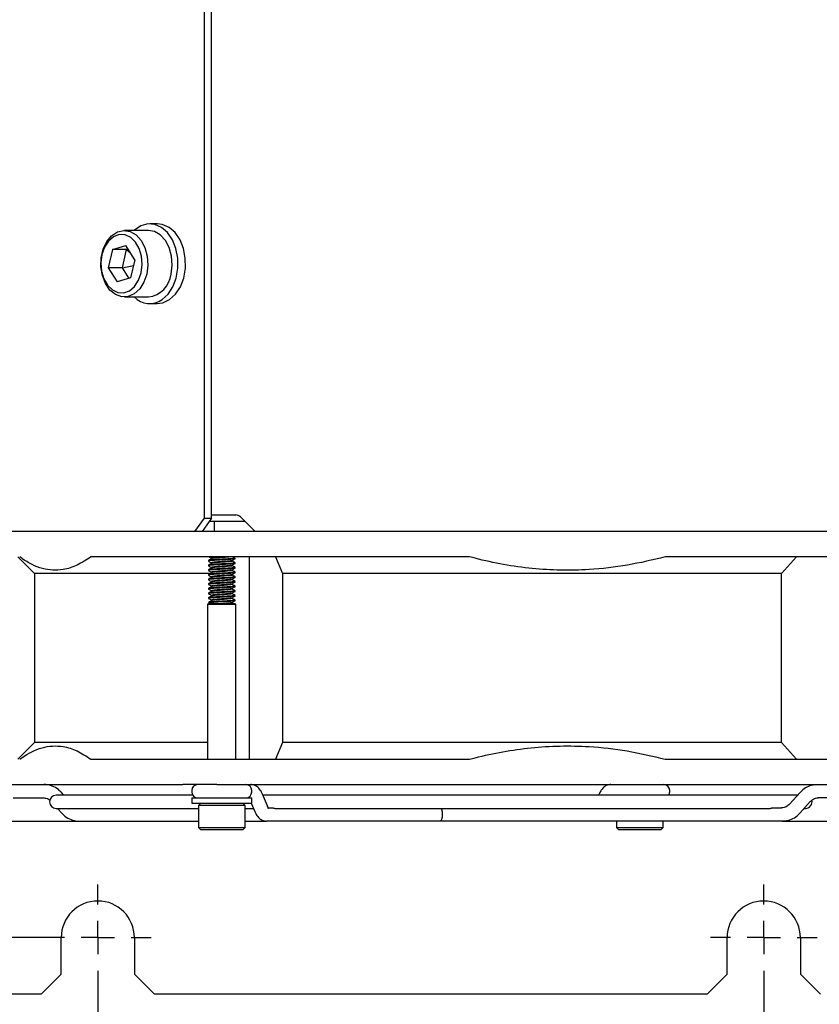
# Model space of a CAD drawing. Header units: millimetres. Extents: x 16 to 577, y 6 to 416.
# Tile 14 of 119: x 76 to 100, y 231 to 261. Entities that reach past the tile are written whole.
import ezdxf

# ---------------------------------------------------------------- set-up
doc = ezdxf.new("R2010")
doc.units = ezdxf.units.MM
doc.layers.add('SLD-0', color=7, linetype='Continuous')
doc.styles.add('SLDTEXTSTYLE0', font='TXT', dxfattribs={"width": 0.605})
doc.dimstyles.new('SLDDIMSTYLE0', dxfattribs={"dimtxt": 3.5, "dimasz": 3.5, "dimexe": 0, "dimexo": 0.0625, "dimgap": 0.875, "dimtad": 1, "dimlfac": 5, "dimrnd": 1e-09, "dimzin": 12, "dimdsep": 46, "dimtxsty": 'SLDTEXTSTYLE0', "dimsah": 1, "dimcen": 0.09, "dimadec": 0, "dimazin": 3, "dimtfac": 1, "dimtofl": 0, "dimtmove": 0, "dimatfit": 3, "dimfxl": 1, "dimfrac": 2, "dimtolj": 1, "dimtzin": 12, "dimarcsym": 0})
doc.dimstyles.new('SLDDIMSTYLE2', dxfattribs={"dimtxt": 3.5, "dimasz": 3.5, "dimexe": 0, "dimexo": 0.0625, "dimgap": 0.875, "dimtad": 1, "dimdec": 0, "dimlfac": 5, "dimrnd": 1e-09, "dimzin": 12, "dimdsep": 46, "dimtxsty": 'SLDTEXTSTYLE0', "dimsah": 1, "dimcen": 0.09, "dimadec": 0, "dimazin": 3, "dimtfac": 1, "dimtofl": 0, "dimtmove": 0, "dimatfit": 3, "dimfxl": 1, "dimfrac": 2, "dimtolj": 1, "dimtzin": 12, "dimarcsym": 0})

# ---------------------------------------------------------------- blocks, each defined once
blk = doc.blocks.new('_D_5')
at = {"layer": 'SLD-0'}
for p, q in [((98.518, 231.759), (98.518, 217.132)), ((178.518, 231.759), (178.518, 217.132)), ((178.518, 218.132), (98.518, 218.132))]:
    blk.add_line(p, q, dxfattribs=at)
for points in [[(98.518, 218.132), (102.018, 217.672), (102.018, 218.592)], [(178.518, 218.132), (175.018, 218.592), (175.018, 217.672)]]:
    blk.add_solid(points, dxfattribs=at)
at = {"layer": 'SLD-0', "insert": (134.508, 222.644), "char_height": 3.5, "attachment_point": 1, "style": 'SLDTEXTSTYLE0'}
blk.add_mtext('400', dxfattribs=at)
blk = doc.blocks.new('_D_6')
at = {"layer": 'SLD-0'}
for p, q in [((78.518, 231.759), (78.518, 210.755)), ((198.518, 231.759), (198.518, 210.755)), ((78.518, 211.755), (198.518, 211.755))]:
    blk.add_line(p, q, dxfattribs=at)
for points in [[(78.518, 211.755), (82.018, 211.295), (82.018, 212.215)], [(198.518, 211.755), (195.018, 212.215), (195.018, 211.295)]]:
    blk.add_solid(points, dxfattribs=at)
at = {"layer": 'SLD-0', "insert": (134.508, 216.267), "char_height": 3.5, "attachment_point": 1, "style": 'SLDTEXTSTYLE0'}
blk.add_mtext('600', dxfattribs=at)
blk = doc.blocks.new('_D_7')
at = {"layer": 'SLD-0'}
for p, q in [((68.518, 239.059), (68.518, 204.087)), ((208.518, 239.059), (208.518, 204.087)), ((68.518, 205.087), (208.518, 205.087))]:
    blk.add_line(p, q, dxfattribs=at)
for points in [[(68.518, 205.087), (72.018, 204.627), (72.018, 205.547)], [(208.518, 205.087), (205.018, 205.547), (205.018, 204.627)]]:
    blk.add_solid(points, dxfattribs=at)
at = {"layer": 'SLD-0', "insert": (134.508, 209.599), "char_height": 3.5, "attachment_point": 1, "style": 'SLDTEXTSTYLE0'}
blk.add_mtext('700', dxfattribs=at)
blk = doc.blocks.new('_D_9')
at = {"layer": 'SLD-0'}
for p, q in [((96.918, 337.259), (60.482, 337.259)), ((61.482, 337.259), (61.482, 233.359)), ((76.918, 233.359), (60.482, 233.359))]:
    blk.add_line(p, q, dxfattribs=at)
for points in [[(61.482, 337.259), (61.022, 333.759), (61.942, 333.759)], [(61.482, 233.359), (61.942, 236.859), (61.022, 236.859)]]:
    blk.add_solid(points, dxfattribs=at)
at = {"layer": 'SLD-0', "insert": (56.97, 281.299), "char_height": 3.5, "attachment_point": 1, "rotation": 90, "style": 'SLDTEXTSTYLE0'}
blk.add_mtext('520', dxfattribs=at)
blk = doc.blocks.new('SW_CENTERMARKSYMBOL_6')
at = {"layer": 'SLD-0', "color": 0}
for p, q in [((0, 1), (0, 1.6)), ((0, 0), (0, 0.5)), ((-1, 0), (-1.6, 0)), ((0, 0), (-0.5, 0)), ((0, 0), (0, -0.5)), ((0, 0), (0.5, 0)), ((1, 0), (1.6, 0)), ((0, -1), (0, -1.6))]:
    blk.add_line(p, q, dxfattribs=at)
blk = doc.blocks.new('SW_CENTERMARKSYMBOL_7')
at = {"layer": 'SLD-0', "color": 0}
for p, q in [((0, 1), (0, 1.6)), ((0, 0), (0, 0.5)), ((-1, 0), (-1.6, 0)), ((0, 0), (-0.5, 0)), ((0, 0), (0, -0.5)), ((0, 0), (0.5, 0)), ((1, 0), (1.6, 0)), ((0, -1), (0, -1.6))]:
    blk.add_line(p, q, dxfattribs=at)

msp = doc.modelspace()

# ---------------------------------------------------------------- linework, layer by layer
at = {"color": 7, "linetype": 'Continuous', "lineweight": 25}
for p, q in [((81.7203, 245.9594), (81.7203, 329.2594)), ((81.9324, 245.9594), (81.9324, 329.2594)), ((80.3069, 254.8094), (80.0806, 254.8094)), ((80.0453, 254.6094), (79.317, 254.6094)), ((78.9593, 254.0389), (79.3587, 254.1583)), ((79.6315, 253.7288), (79.3587, 254.1583)), ((78.9593, 254.0389), (78.8327, 253.49)), ((79.3836, 254.0389), (78.9593, 254.0389)), ((79.257, 253.49), (79.3836, 254.0389)), ((79.3836, 254.0389), (79.4264, 254.0517)), ((79.3836, 254.0389), (79.5027, 253.9316)), ((79.257, 253.49), (79.5917, 253.5562)), ((79.6315, 253.7288), (79.5049, 253.1799)), ((78.8327, 253.49), (79.1055, 253.0605)), ((79.257, 253.49), (78.8327, 253.49)), ((79.4621, 253.1671), (79.257, 253.49)), ((79.5049, 253.1799), (79.1055, 253.0605)), ((79.317, 252.6094), (80.0453, 252.6094)), ((80.0806, 252.4094), (80.3069, 252.4094)), ((81.4374, 245.5594), (81.7203, 245.9594)), ((81.9324, 245.9594), (81.6496, 245.5594)), ((81.7203, 245.9594), (81.9324, 245.9594)), ((82.0152, 245.8594), (81.8617, 245.8594)), ((81.9324, 246.0594), (82.073, 246.0594)), ((82.0152, 245.8594), (82.0152, 245.5594)), ((82.9448, 245.8594), (82.0152, 245.8594)), ((82.073, 246.0594), (82.4619, 246.0594)), ((82.4619, 246.0594), (82.6619, 246.0594)), ((82.8034, 246.0008), (83.2448, 245.5594)), ((81.4374, 245.5594), (73.0305, 245.5594)), ((81.6496, 245.5594), (81.4374, 245.5594)), ((82.0152, 245.5594), (81.6496, 245.5594)), ((83.2448, 245.5594), (82.0152, 245.5594)), ((95.0008, 245.5594), (83.2448, 245.5594)), ((95.3897, 245.5594), (95.0008, 245.5594)), ((103.8502, 245.5594), (95.3897, 245.5594)), ((76.1184, 244.7994), (76.6184, 244.2994)), ((81.0727, 244.7994), (78.3106, 244.7994)), ((82.0981, 244.7994), (81.0727, 244.7994)), ((81.8428, 244.6909), (81.8428, 244.6734)), ((81.9338, 244.7609), (81.9338, 244.7447)), ((89.6869, 244.7994), (82.0981, 244.7994)), ((82.5519, 244.6734), (82.5519, 244.6897)), ((82.6428, 244.7434), (82.6428, 244.7609)), ((83.0674, 244.7994), (83.0674, 238.7194)), ((83.8581, 244.7994), (84.0697, 244.2994)), ((103.1472, 244.7994), (95.5583, 244.7994)), ((99.0514, 244.2994), (99.5051, 244.7994)), ((81.8428, 244.5509), (81.8428, 244.5334)), ((81.8428, 244.4109), (81.8428, 244.3934)), ((81.9338, 244.6209), (81.9338, 244.6047)), ((81.9338, 244.4809), (81.9338, 244.4647)), ((82.5519, 244.5334), (82.5519, 244.5497)), ((82.5519, 244.3934), (82.5519, 244.4097)), ((82.6428, 244.6034), (82.6428, 244.6209)), ((82.6428, 244.4634), (82.6428, 244.4809)), ((76.6184, 244.2994), (76.6184, 239.2194)), ((81.8744, 244.2994), (76.6184, 244.2994)), ((81.8428, 244.2709), (81.8428, 244.2534)), ((81.8428, 244.1309), (81.8428, 244.1134)), ((81.9338, 244.3409), (81.9338, 244.3247)), ((81.9338, 244.2009), (81.9338, 244.1847)), ((82.5519, 244.2534), (82.5519, 244.2697)), ((82.5519, 244.1134), (82.5519, 244.1297)), ((82.6428, 244.3234), (82.6428, 244.3409)), ((82.6428, 244.1834), (82.6428, 244.2009)), ((99.0514, 244.2994), (84.0697, 244.2994)), ((84.0697, 244.2994), (84.0697, 239.2194)), ((99.0514, 239.2194), (99.0514, 244.2994)), ((81.8428, 243.9909), (81.8428, 243.9734)), ((81.8428, 243.8509), (81.8428, 243.8334)), ((81.9338, 244.0609), (81.9338, 244.0447)), ((81.9338, 243.9209), (81.9338, 243.9047)), ((82.5519, 243.9734), (82.5519, 243.9897)), ((82.5519, 243.8334), (82.5519, 243.8497)), ((82.6428, 244.0434), (82.6428, 244.0609)), ((82.6428, 243.9034), (82.6428, 243.9209)), ((81.8428, 243.7109), (81.8428, 243.6934)), ((81.8428, 243.5709), (81.8428, 243.5534)), ((81.9338, 243.7809), (81.9338, 243.7647)), ((81.9338, 243.6409), (81.9338, 243.6247)), ((81.9338, 243.5009), (81.9338, 243.4847)), ((82.5519, 243.6934), (82.5519, 243.7097)), ((82.5519, 243.5534), (82.5519, 243.5697)), ((82.6428, 243.7634), (82.6428, 243.7809)), ((82.6428, 243.6234), (82.6428, 243.6409)), ((82.6428, 243.4834), (82.6428, 243.5009)), ((81.8772, 243.3971), (81.8174, 243.3754)), ((81.8174, 243.3754), (81.8174, 238.7194)), ((81.8174, 243.3754), (81.8929, 243.3754)), ((81.8447, 243.4115), (81.8724, 243.3954)), ((81.8929, 243.3754), (82.6682, 243.3754)), ((81.9163, 243.3994), (82.6022, 243.3994)), ((82.5759, 243.4008), (82.5499, 243.4159)), ((82.6682, 243.3754), (82.6022, 243.3994)), ((82.6682, 238.7194), (82.6682, 243.3754)), ((76.6184, 239.2194), (76.1184, 238.7194)), ((81.8174, 239.2194), (76.6184, 239.2194)), ((84.0697, 239.2194), (83.8581, 238.7194)), ((99.0514, 239.2194), (84.0697, 239.2194)), ((99.5051, 238.7194), (99.0514, 239.2194)), ((78.3106, 238.7194), (81.0727, 238.7194)), ((81.0727, 238.7194), (82.0981, 238.7194)), ((82.0981, 238.7194), (89.6869, 238.7194)), ((95.5583, 238.7194), (103.1472, 238.7194)), ((73.4115, 237.9594), (81.0727, 237.9594)), ((82.0981, 237.9594), (81.0727, 237.9594)), ((82.0981, 237.9594), (103.1472, 237.9594)), ((81.3732, 237.6394), (77.2684, 237.6394)), ((77.5002, 237.6394), (77.4284, 237.7187)), ((81.3428, 237.7794), (81.3428, 237.7394)), ((83.1428, 237.7394), (83.1428, 237.7794)), ((83.6121, 237.3193), (83.4648, 237.6679)), ((99.5366, 237.6394), (83.4769, 237.6394)), ((93.572, 237.6679), (93.5599, 237.6394)), ((95.694, 237.7394), (95.694, 237.7794)), ((99.6084, 237.7187), (99.2925, 237.3701)), ((75.9806, 237.5594), (76.8808, 237.5594)), ((81.3428, 237.5594), (81.3428, 237.3994)), ((81.3428, 237.5594), (83.1428, 237.5594)), ((81.3428, 237.3994), (83.1428, 237.3994)), ((81.6128, 237.3994), (81.5428, 237.3294)), ((81.5428, 237.3294), (81.5428, 236.6694)), ((82.9428, 237.3294), (81.5428, 237.3294)), ((82.9428, 237.3294), (82.8728, 237.3994)), ((82.9428, 236.6694), (82.9428, 237.3294)), ((83.1273, 237.3994), (83.2323, 237.1509)), ((83.1428, 237.3994), (83.1428, 237.5594)), ((99.6018, 237.1001), (99.9177, 237.4486)), ((101.0392, 237.5594), (100.1391, 237.5594)), ((77.2684, 237.2394), (81.5428, 237.2394)), ((77.3087, 237.2394), (77.435, 237.1001)), ((82.9428, 237.2394), (83.1949, 237.2394)), ((83.6196, 237.2594), (83.7452, 237.2594)), ((83.8542, 237.2394), (98.6715, 237.2394)), ((88.8615, 237.0794), (88.8615, 237.0394)), ((98.7849, 237.2594), (99.0542, 237.2594)), ((99.7281, 237.2394), (99.7684, 237.2394)), ((75.7604, 236.8594), (77.9657, 236.8594)), ((77.9657, 236.8594), (81.5428, 236.8594)), ((82.9428, 236.8594), (83.5834, 236.8594)), ((83.6196, 236.8594), (83.5834, 236.8594)), ((87.6733, 236.8594), (83.6196, 236.8594)), ((88.7998, 236.8594), (87.6733, 236.8594)), ((90.3612, 236.8594), (88.7998, 236.8594)), ((99.0542, 236.8594), (90.3612, 236.8594)), ((94.094, 236.8594), (94.094, 236.6694)), ((95.494, 236.6694), (95.494, 236.8594)), ((99.0711, 236.8594), (99.0542, 236.8594)), ((99.0711, 236.8594), (101.2764, 236.8594)), ((81.5428, 236.6694), (81.6128, 236.5994)), ((81.5428, 236.6694), (82.9428, 236.6694)), ((82.8728, 236.5994), (81.6128, 236.5994)), ((82.8728, 236.5994), (82.9428, 236.6694)), ((94.094, 236.6694), (94.164, 236.5994)), ((94.094, 236.6694), (95.494, 236.6694)), ((95.424, 236.5994), (94.164, 236.5994)), ((95.424, 236.5994), (95.494, 236.6694)), ((77.4184, 232.2594), (77.4184, 233.3594)), ((79.6184, 233.3594), (79.6184, 232.2594)), ((97.4184, 232.2594), (97.4184, 233.3594)), ((99.6184, 233.3594), (99.6184, 232.2594)), ((77.4184, 232.2594), (76.8184, 231.6594)), ((80.2184, 231.6594), (79.6184, 232.2594)), ((97.4184, 232.2594), (96.8184, 231.6594)), ((100.2184, 231.6594), (99.6184, 232.2594)), ((76.8184, 231.6594), (72.3184, 231.6594)), ((96.8184, 231.6594), (80.2184, 231.6594))]:
    msp.add_line(p, q, dxfattribs=at)
at = {"color": 7, "linetype": 'Continuous', "lineweight": 25, "flags": 128}
for points in [[(80.45, 252.529), (80.6284, 252.6929), (80.7723, 252.9143), (80.8728, 253.1794), (80.9236, 253.4715), (80.9213, 253.7723), (80.8663, 254.0629), (80.7618, 254.3249), (80.6146, 254.542), (80.4338, 254.7005), (80.2309, 254.7904), (80.0184, 254.8062), (79.8099, 254.7467), (79.6185, 254.6158), (79.6116, 254.6094)], [(80.6763, 252.529), (80.8546, 252.6929), (80.9986, 252.9143), (81.0991, 253.1794), (81.1498, 253.4715), (81.1476, 253.7723), (81.0925, 254.0629), (80.9881, 254.3249), (80.8409, 254.542), (80.6601, 254.7005), (80.4571, 254.7904), (80.3069, 254.8094)], [(79.8237, 253.3365), (79.8541, 253.5833), (79.8341, 253.8321), (79.7653, 254.063), (79.6534, 254.257), (79.5073, 254.3987), (79.3389, 254.4763), (79.1619, 254.4838), (78.9905, 254.4204), (78.8388, 254.2913), (78.7189, 254.1069), (78.6405, 253.8823), (78.6101, 253.6355), (78.6301, 253.3866), (78.6989, 253.1558), (78.8108, 252.9617), (78.9569, 252.8201), (79.1253, 252.7424), (79.3023, 252.735), (79.4737, 252.7984), (79.6255, 252.9275), (79.7454, 253.1119), (79.8237, 253.3365)], [(79.9892, 253.2993), (79.9051, 253.0543), (79.7774, 252.8505), (79.6156, 252.7029), (79.4316, 252.6226), (79.2391, 252.6155), (79.0523, 252.6821), (78.8852, 252.8174), (78.7502, 253.0115), (78.6571, 253.25), (78.613, 253.515), (78.6211, 253.7871), (78.6808, 254.0461), (78.7877, 254.2726), (78.9339, 254.4499), (79.1084, 254.5649), (79.2985, 254.609), (79.4899, 254.579), (79.6684, 254.4771), (79.8209, 254.3108), (79.9361, 254.0925), (80.0053, 253.8384), (80.0234, 253.5673), (79.9892, 253.2993)], [(80.7175, 253.2993), (80.7518, 253.5673), (80.7336, 253.8384), (80.6644, 254.0925), (80.5493, 254.3108), (80.3967, 254.4771), (80.2182, 254.579), (80.0453, 254.6094)], [(80.3069, 252.4094), (80.4747, 252.4331), (80.6763, 252.529)], [(100.006, 237.9458), (100.068, 237.9555), (100.1391, 237.9594)], [(99.1873, 236.873), (99.1253, 236.8632), (99.0542, 236.8594)], [(99.0711, 236.8594), (99.1422, 236.8632), (99.2057, 236.8733)]]:
    msp.add_lwpolyline(points, dxfattribs=at)
at = {"color": 7, "linetype": 'Continuous', "lineweight": 25}
for centre, radius, start, end in [((79.9392, 253.3852), 0.783, 277.78351, 353.70154), ((80.0788, 253.0703), 0.6563, 224.61219, 304.43908), ((82.6619, 245.8594), 0.2, 45, 90), ((81.5228, 237.7794), 0.18, 90, 180), ((82.9628, 237.7794), 0.18, 0, 90), ((95.514, 237.7794), 0.18, 0, 90), ((77.2684, 237.4394), 0.2, 90, 270), ((81.5228, 237.7394), 0.18, 180, 270), ((82.9628, 237.7394), 0.18, 270, 0), ((95.514, 237.7394), 0.18, 326.25101, 0), ((99.7684, 237.4394), 0.2, 270, 13.95281), ((78.5184, 233.3594), 1.1, 0, 180), ((98.5184, 233.3594), 1.1, 0, 180)]:
    msp.add_arc(centre, radius, start, end, dxfattribs=at)
for points, knots in [([(78.3106, 244.7994), (78.174, 244.7091), (77.8996, 244.5278), (77.4135, 244.379), (76.9582, 244.401), (76.5434, 244.5614), (76.3159, 244.6963), (76.1934, 244.785), (76.1736, 244.7994)], [0, 0, 0, 0, 0.1944483, 0.3906032, 0.6777717, 0.8246565, 0.9715591, 1, 1, 1, 1]), ([(81.9355, 244.7457), (81.9203, 244.7369), (81.89, 244.7193), (81.8596, 244.7017), (81.8444, 244.6929)], [0, 0, 0, 0, 0.4998851, 1, 1, 1, 1]), ([(82.6355, 244.7609), (82.6371, 244.7597), (82.6423, 244.7557), (82.5857, 244.7478), (82.4766, 244.7394), (82.3288, 244.7309), (82.1694, 244.7214), (82.0197, 244.7135), (81.9069, 244.7044), (81.8456, 244.6966), (81.849, 244.6924), (81.8501, 244.6909)], [0, 0, 0, 0, 0.05606559, 0.18341797, 0.30750899, 0.43160001, 0.55895238, 0.68126236, 0.80750899, 0.93375561, 1, 1, 1, 1]), ([(82.6355, 244.7434), (82.6371, 244.7422), (82.6423, 244.7382), (82.5857, 244.7303), (82.4766, 244.7219), (82.3288, 244.7134), (82.1694, 244.7039), (82.0197, 244.696), (81.9069, 244.6869), (81.8456, 244.6791), (81.849, 244.6749), (81.8501, 244.6734)], [0, 0, 0, 0, 0.0560656, 0.183418, 0.307509, 0.4316, 0.5589524, 0.6812624, 0.807509, 0.9337556, 1, 1, 1, 1]), ([(81.8655, 244.7994), (81.8738, 244.7946), (81.8966, 244.7814), (81.9193, 244.7681), (81.9338, 244.7597)], [0, 0, 0, 0, 0.3643221, 1, 1, 1, 1]), ([(82.2895, 244.7994), (82.2547, 244.7967), (82.1803, 244.791), (82.0703, 244.7835), (81.9833, 244.7744), (81.9359, 244.7666), (81.9385, 244.7624), (81.9394, 244.7609)], [0, 0, 0, 0, 0.1959293, 0.4188945, 0.6490671, 0.8792397, 1, 1, 1, 1]), ([(82.5469, 244.6884), (82.5471, 244.688), (82.5485, 244.6848), (82.5067, 244.6778), (82.4237, 244.6694), (82.3092, 244.6609), (82.1862, 244.6514), (82.0704, 244.6435), (81.9832, 244.6344), (81.9359, 244.6266), (81.9385, 244.6224), (81.9394, 244.6209)], [0, 0, 0, 0, 0.0180667, 0.1505557, 0.2796371, 0.4087186, 0.5412076, 0.6684287, 0.7997622, 0.9310957, 1, 1, 1, 1]), ([(82.4917, 244.7994), (82.469, 244.7969), (82.4205, 244.7915), (82.3088, 244.7835), (82.1863, 244.7739), (82.0702, 244.766), (81.9841, 244.7569), (81.9388, 244.7499), (81.9397, 244.7464), (81.9399, 244.7457)], [0, 0, 0, 0, 0.14174254, 0.30341517, 0.46935573, 0.62869823, 0.79319155, 0.95768486, 1, 1, 1, 1]), ([(82.5457, 244.6758), (82.5482, 244.6738), (82.5543, 244.6691), (82.5084, 244.6603), (82.4233, 244.6519), (82.3093, 244.6434), (82.1862, 244.6339), (82.0702, 244.626), (81.9841, 244.6169), (81.9388, 244.6099), (81.9397, 244.6064), (81.9399, 244.6057)], [0, 0, 0, 0, 0.0917713, 0.2188611, 0.3426821, 0.4665031, 0.5935928, 0.7156293, 0.8416106, 0.9675919, 1, 1, 1, 1]), ([(82.5496, 244.6884), (82.5648, 244.6973), (82.5953, 244.715), (82.6258, 244.7327), (82.641, 244.7415)], [0, 0, 0, 0, 0.4997561, 1, 1, 1, 1]), ([(82.6413, 244.6229), (82.6261, 244.6317), (82.5956, 244.6494), (82.5651, 244.6671), (82.5499, 244.6759)], [0, 0, 0, 0, 0.5002423, 1, 1, 1, 1]), ([(82.6413, 244.7629), (82.6261, 244.7717), (82.6051, 244.7839), (82.5841, 244.7961), (82.5783, 244.7994)], [0, 0, 0, 0, 0.7261558, 1, 1, 1, 1]), ([(95.5583, 244.7994), (95.183, 244.7091), (94.4292, 244.5278), (93.0935, 244.379), (91.8426, 244.401), (90.703, 244.5614), (90.078, 244.6963), (89.7415, 244.785), (89.6869, 244.7994)], [0, 0, 0, 0, 0.1944483, 0.3906032, 0.6777717, 0.8246565, 0.9715591, 1, 1, 1, 1]), ([(81.9355, 244.6057), (81.9203, 244.5969), (81.89, 244.5793), (81.8596, 244.5617), (81.8444, 244.5529)], [0, 0, 0, 0, 0.4998851, 1, 1, 1, 1]), ([(81.9355, 244.4657), (81.9203, 244.4569), (81.89, 244.4393), (81.8596, 244.4217), (81.8444, 244.4129)], [0, 0, 0, 0, 0.4998851, 1, 1, 1, 1]), ([(81.8447, 244.6715), (81.8599, 244.6627), (81.8896, 244.6454), (81.9193, 244.6281), (81.9338, 244.6197)], [0, 0, 0, 0, 0.5131069, 1, 1, 1, 1]), ([(81.8447, 244.5315), (81.8599, 244.5227), (81.8896, 244.5054), (81.9193, 244.4881), (81.9338, 244.4797)], [0, 0, 0, 0, 0.5131069, 1, 1, 1, 1]), ([(81.8447, 244.3915), (81.8599, 244.3827), (81.8896, 244.3654), (81.9193, 244.3481), (81.9338, 244.3397)], [0, 0, 0, 0, 0.5131069, 1, 1, 1, 1]), ([(82.6355, 244.6209), (82.6371, 244.6197), (82.6423, 244.6157), (82.5857, 244.6078), (82.4766, 244.5994), (82.3288, 244.5909), (82.1694, 244.5814), (82.0197, 244.5735), (81.9069, 244.5644), (81.8456, 244.5566), (81.849, 244.5524), (81.8501, 244.5509)], [0, 0, 0, 0, 0.0560656, 0.183418, 0.307509, 0.4316, 0.5589524, 0.6812624, 0.807509, 0.9337556, 1, 1, 1, 1]), ([(82.6355, 244.6034), (82.6371, 244.6022), (82.6423, 244.5982), (82.5857, 244.5903), (82.4766, 244.5819), (82.3288, 244.5734), (82.1694, 244.5639), (82.0197, 244.556), (81.9069, 244.5469), (81.8456, 244.5391), (81.849, 244.5349), (81.8501, 244.5334)], [0, 0, 0, 0, 0.0560656, 0.183418, 0.307509, 0.4316, 0.5589524, 0.6812624, 0.807509, 0.9337556, 1, 1, 1, 1]), ([(82.6355, 244.4809), (82.6371, 244.4797), (82.6423, 244.4757), (82.5857, 244.4678), (82.4766, 244.4594), (82.3288, 244.4509), (82.1694, 244.4414), (82.0197, 244.4335), (81.9069, 244.4244), (81.8456, 244.4166), (81.849, 244.4124), (81.8501, 244.4109)], [0, 0, 0, 0, 0.05606559, 0.18341797, 0.30750899, 0.43160001, 0.55895238, 0.68126236, 0.80750899, 0.93375561, 1, 1, 1, 1]), ([(82.6355, 244.4634), (82.6371, 244.4622), (82.6423, 244.4582), (82.5857, 244.4503), (82.4766, 244.4419), (82.3288, 244.4334), (82.1694, 244.4239), (82.0197, 244.416), (81.9069, 244.4069), (81.8456, 244.3991), (81.849, 244.3949), (81.8501, 244.3934)], [0, 0, 0, 0, 0.0560656, 0.183418, 0.307509, 0.4316, 0.5589524, 0.6812624, 0.807509, 0.9337556, 1, 1, 1, 1]), ([(82.5469, 244.5484), (82.5471, 244.548), (82.5485, 244.5448), (82.5067, 244.5378), (82.4237, 244.5294), (82.3092, 244.5209), (82.1862, 244.5114), (82.0704, 244.5035), (81.9832, 244.4944), (81.9359, 244.4866), (81.9385, 244.4824), (81.9394, 244.4809)], [0, 0, 0, 0, 0.0180667, 0.1505557, 0.2796371, 0.4087186, 0.5412076, 0.6684287, 0.7997622, 0.9310957, 1, 1, 1, 1]), ([(82.5469, 244.4084), (82.5471, 244.408), (82.5485, 244.4048), (82.5067, 244.3978), (82.4237, 244.3894), (82.3092, 244.3809), (82.1862, 244.3714), (82.0704, 244.3635), (81.9832, 244.3544), (81.9359, 244.3466), (81.9385, 244.3424), (81.9394, 244.3409)], [0, 0, 0, 0, 0.0180667, 0.1505557, 0.2796371, 0.4087186, 0.5412076, 0.6684287, 0.7997622, 0.9310957, 1, 1, 1, 1]), ([(82.5457, 244.5358), (82.5482, 244.5338), (82.5543, 244.5291), (82.5084, 244.5203), (82.4233, 244.5119), (82.3093, 244.5034), (82.1862, 244.4939), (82.0702, 244.486), (81.9841, 244.4769), (81.9388, 244.4699), (81.9397, 244.4664), (81.9399, 244.4657)], [0, 0, 0, 0, 0.0917713, 0.2188611, 0.3426821, 0.4665031, 0.5935928, 0.7156293, 0.8416106, 0.9675919, 1, 1, 1, 1]), ([(82.5457, 244.3958), (82.5482, 244.3938), (82.5543, 244.3891), (82.5084, 244.3803), (82.4233, 244.3719), (82.3093, 244.3634), (82.1862, 244.3539), (82.0702, 244.346), (81.9841, 244.3369), (81.9388, 244.3299), (81.9397, 244.3264), (81.9399, 244.3257)], [0, 0, 0, 0, 0.0917713, 0.2188611, 0.3426821, 0.4665031, 0.5935928, 0.7156293, 0.8416106, 0.9675919, 1, 1, 1, 1]), ([(82.5496, 244.5484), (82.5648, 244.5573), (82.5953, 244.575), (82.6258, 244.5927), (82.641, 244.6015)], [0, 0, 0, 0, 0.4997561, 1, 1, 1, 1]), ([(82.5496, 244.4084), (82.5648, 244.4173), (82.5953, 244.435), (82.6258, 244.4527), (82.641, 244.4615)], [0, 0, 0, 0, 0.4997561, 1, 1, 1, 1]), ([(82.6413, 244.4829), (82.6261, 244.4917), (82.5956, 244.5094), (82.5651, 244.5271), (82.5499, 244.5359)], [0, 0, 0, 0, 0.5002423, 1, 1, 1, 1]), ([(82.6413, 244.3429), (82.6261, 244.3517), (82.5956, 244.3694), (82.5651, 244.3871), (82.5499, 244.3959)], [0, 0, 0, 0, 0.5002423, 1, 1, 1, 1]), ([(81.9355, 244.3257), (81.9203, 244.3169), (81.89, 244.2993), (81.8596, 244.2817), (81.8444, 244.2729)], [0, 0, 0, 0, 0.4998851, 1, 1, 1, 1]), ([(81.9355, 244.1857), (81.9203, 244.1769), (81.89, 244.1593), (81.8596, 244.1417), (81.8444, 244.1329)], [0, 0, 0, 0, 0.4998851, 1, 1, 1, 1]), ([(81.8447, 244.2515), (81.8599, 244.2427), (81.8896, 244.2254), (81.9193, 244.2081), (81.9338, 244.1997)], [0, 0, 0, 0, 0.5131069, 1, 1, 1, 1]), ([(81.8447, 244.1115), (81.8599, 244.1027), (81.8896, 244.0854), (81.9193, 244.0681), (81.9338, 244.0597)], [0, 0, 0, 0, 0.5131069, 1, 1, 1, 1]), ([(82.6355, 244.3409), (82.6371, 244.3397), (82.6423, 244.3357), (82.5857, 244.3278), (82.4766, 244.3194), (82.3288, 244.3109), (82.1694, 244.3014), (82.0197, 244.2935), (81.9069, 244.2844), (81.8456, 244.2766), (81.849, 244.2724), (81.8501, 244.2709)], [0, 0, 0, 0, 0.0560656, 0.183418, 0.307509, 0.4316, 0.5589524, 0.6812624, 0.807509, 0.9337556, 1, 1, 1, 1]), ([(82.6355, 244.3234), (82.6371, 244.3222), (82.6423, 244.3182), (82.5857, 244.3103), (82.4766, 244.3019), (82.3288, 244.2934), (82.1694, 244.2839), (82.0197, 244.276), (81.9069, 244.2669), (81.8456, 244.2591), (81.849, 244.2549), (81.8501, 244.2534)], [0, 0, 0, 0, 0.0560656, 0.183418, 0.307509, 0.4316, 0.5589524, 0.6812624, 0.807509, 0.9337556, 1, 1, 1, 1]), ([(82.635, 244.2028), (82.6379, 244.201), (82.6452, 244.1964), (82.5864, 244.1878), (82.4764, 244.1794), (82.3289, 244.1709), (82.1694, 244.1614), (82.0197, 244.1535), (81.9069, 244.1444), (81.8456, 244.1366), (81.849, 244.1324), (81.8501, 244.1309)], [0, 0, 0, 0, 0.0820331, 0.205882, 0.3265593, 0.4472366, 0.5710856, 0.6900308, 0.8128044, 0.935578, 1, 1, 1, 1]), ([(82.6355, 244.1834), (82.6371, 244.1822), (82.6423, 244.1782), (82.5857, 244.1703), (82.4766, 244.1619), (82.3288, 244.1534), (82.1694, 244.1439), (82.0197, 244.136), (81.9069, 244.1269), (81.8456, 244.1191), (81.849, 244.1149), (81.8501, 244.1134)], [0, 0, 0, 0, 0.05606559, 0.18341797, 0.30750899, 0.43160001, 0.55895238, 0.68126236, 0.80750899, 0.93375561, 1, 1, 1, 1]), ([(82.5469, 244.2684), (82.5471, 244.268), (82.5485, 244.2648), (82.5067, 244.2578), (82.4237, 244.2494), (82.3092, 244.2409), (82.1862, 244.2314), (82.0704, 244.2235), (81.9832, 244.2144), (81.9359, 244.2066), (81.9385, 244.2024), (81.9394, 244.2009)], [0, 0, 0, 0, 0.0180667, 0.1505557, 0.2796371, 0.4087186, 0.5412076, 0.6684287, 0.7997622, 0.9310957, 1, 1, 1, 1]), ([(82.5469, 244.1284), (82.5471, 244.128), (82.5485, 244.1248), (82.5067, 244.1178), (82.4237, 244.1094), (82.3092, 244.1009), (82.1862, 244.0914), (82.0704, 244.0835), (81.9832, 244.0744), (81.9359, 244.0666), (81.9385, 244.0624), (81.9394, 244.0609)], [0, 0, 0, 0, 0.0180667, 0.1505557, 0.2796371, 0.4087186, 0.5412076, 0.6684287, 0.7997622, 0.9310957, 1, 1, 1, 1]), ([(82.5457, 244.2558), (82.5482, 244.2538), (82.5543, 244.2491), (82.5084, 244.2403), (82.4233, 244.2319), (82.3093, 244.2234), (82.1862, 244.2139), (82.0702, 244.206), (81.9841, 244.1969), (81.9388, 244.1899), (81.9397, 244.1864), (81.9399, 244.1857)], [0, 0, 0, 0, 0.0917713, 0.2188611, 0.3426821, 0.4665031, 0.5935928, 0.7156293, 0.8416106, 0.9675919, 1, 1, 1, 1]), ([(82.5457, 244.1158), (82.5482, 244.1138), (82.5543, 244.1091), (82.5084, 244.1003), (82.4233, 244.0919), (82.3093, 244.0834), (82.1862, 244.0739), (82.0702, 244.066), (81.9841, 244.0569), (81.9388, 244.0499), (81.9397, 244.0464), (81.9399, 244.0457)], [0, 0, 0, 0, 0.0917713, 0.2188611, 0.3426821, 0.4665031, 0.5935928, 0.7156293, 0.8416106, 0.9675919, 1, 1, 1, 1]), ([(82.5496, 244.2684), (82.5648, 244.2773), (82.5953, 244.295), (82.6258, 244.3127), (82.641, 244.3215)], [0, 0, 0, 0, 0.49975612, 1, 1, 1, 1]), ([(82.5496, 244.1284), (82.5648, 244.1373), (82.5953, 244.155), (82.6258, 244.1727), (82.641, 244.1815)], [0, 0, 0, 0, 0.4997561, 1, 1, 1, 1]), ([(82.6413, 244.2029), (82.6261, 244.2117), (82.5956, 244.2294), (82.5651, 244.2471), (82.5499, 244.2559)], [0, 0, 0, 0, 0.5002423, 1, 1, 1, 1]), ([(82.6413, 244.0629), (82.6261, 244.0717), (82.5956, 244.0894), (82.5651, 244.1071), (82.5499, 244.1159)], [0, 0, 0, 0, 0.5002423, 1, 1, 1, 1]), ([(81.9355, 244.0457), (81.9203, 244.0369), (81.89, 244.0193), (81.8596, 244.0017), (81.8444, 243.9929)], [0, 0, 0, 0, 0.4998851, 1, 1, 1, 1]), ([(81.9355, 243.9057), (81.9203, 243.8969), (81.89, 243.8793), (81.8596, 243.8617), (81.8444, 243.8529)], [0, 0, 0, 0, 0.4998851, 1, 1, 1, 1]), ([(81.8447, 243.9715), (81.8599, 243.9627), (81.8896, 243.9454), (81.9193, 243.9281), (81.9338, 243.9197)], [0, 0, 0, 0, 0.51310694, 1, 1, 1, 1]), ([(81.8447, 243.8315), (81.8599, 243.8227), (81.8896, 243.8054), (81.9193, 243.7881), (81.9338, 243.7797)], [0, 0, 0, 0, 0.5131069, 1, 1, 1, 1]), ([(82.6355, 244.0609), (82.6371, 244.0597), (82.6423, 244.0557), (82.5857, 244.0478), (82.4766, 244.0394), (82.3288, 244.0309), (82.1694, 244.0214), (82.0197, 244.0135), (81.9069, 244.0044), (81.8456, 243.9966), (81.849, 243.9924), (81.8501, 243.9909)], [0, 0, 0, 0, 0.0560656, 0.183418, 0.307509, 0.4316, 0.5589524, 0.6812624, 0.807509, 0.9337556, 1, 1, 1, 1]), ([(82.6355, 244.0434), (82.6371, 244.0422), (82.6423, 244.0382), (82.5857, 244.0303), (82.4766, 244.0219), (82.3288, 244.0134), (82.1694, 244.0039), (82.0197, 243.996), (81.9069, 243.9869), (81.8456, 243.9791), (81.849, 243.9749), (81.8501, 243.9734)], [0, 0, 0, 0, 0.05606559, 0.18341797, 0.30750899, 0.43160001, 0.55895238, 0.68126236, 0.80750899, 0.93375561, 1, 1, 1, 1]), ([(82.6355, 243.9209), (82.6371, 243.9197), (82.6423, 243.9157), (82.5857, 243.9078), (82.4766, 243.8994), (82.3288, 243.8909), (82.1694, 243.8814), (82.0197, 243.8735), (81.9069, 243.8644), (81.8456, 243.8566), (81.849, 243.8524), (81.8501, 243.8509)], [0, 0, 0, 0, 0.0560656, 0.183418, 0.307509, 0.4316, 0.5589524, 0.6812624, 0.807509, 0.9337556, 1, 1, 1, 1]), ([(82.6355, 243.9034), (82.6371, 243.9022), (82.6423, 243.8982), (82.5857, 243.8903), (82.4766, 243.8819), (82.3288, 243.8734), (82.1694, 243.8639), (82.0197, 243.856), (81.9069, 243.8469), (81.8456, 243.8391), (81.849, 243.8349), (81.8501, 243.8334)], [0, 0, 0, 0, 0.0560656, 0.183418, 0.307509, 0.4316, 0.5589524, 0.6812624, 0.807509, 0.9337556, 1, 1, 1, 1]), ([(82.5469, 243.9884), (82.5471, 243.988), (82.5485, 243.9848), (82.5067, 243.9778), (82.4237, 243.9694), (82.3092, 243.9609), (82.1862, 243.9514), (82.0704, 243.9435), (81.9832, 243.9344), (81.9359, 243.9266), (81.9385, 243.9224), (81.9394, 243.9209)], [0, 0, 0, 0, 0.0180667, 0.1505557, 0.2796371, 0.4087186, 0.5412076, 0.6684287, 0.7997622, 0.9310957, 1, 1, 1, 1]), ([(82.5469, 243.8484), (82.5471, 243.848), (82.5485, 243.8448), (82.5067, 243.8378), (82.4237, 243.8294), (82.3092, 243.8209), (82.1862, 243.8114), (82.0704, 243.8035), (81.9832, 243.7944), (81.9359, 243.7866), (81.9385, 243.7824), (81.9394, 243.7809)], [0, 0, 0, 0, 0.0180667, 0.1505557, 0.2796371, 0.4087186, 0.5412076, 0.6684287, 0.7997622, 0.9310957, 1, 1, 1, 1]), ([(82.5457, 243.9758), (82.5482, 243.9738), (82.5543, 243.9691), (82.5084, 243.9603), (82.4233, 243.9519), (82.3093, 243.9434), (82.1862, 243.9339), (82.0702, 243.926), (81.9841, 243.9169), (81.9388, 243.9099), (81.9397, 243.9064), (81.9399, 243.9057)], [0, 0, 0, 0, 0.0917713, 0.2188611, 0.3426821, 0.4665031, 0.5935928, 0.7156293, 0.8416106, 0.9675919, 1, 1, 1, 1]), ([(82.5457, 243.8358), (82.5482, 243.8338), (82.5543, 243.8291), (82.5084, 243.8203), (82.4233, 243.8119), (82.3093, 243.8034), (82.1862, 243.7939), (82.0702, 243.786), (81.9841, 243.7769), (81.9388, 243.7699), (81.9397, 243.7664), (81.9399, 243.7657)], [0, 0, 0, 0, 0.0917713, 0.2188611, 0.3426821, 0.4665031, 0.5935928, 0.7156293, 0.8416106, 0.9675919, 1, 1, 1, 1]), ([(82.5496, 243.9884), (82.5648, 243.9973), (82.5953, 244.015), (82.6258, 244.0327), (82.641, 244.0415)], [0, 0, 0, 0, 0.4997561, 1, 1, 1, 1]), ([(82.5496, 243.8484), (82.5648, 243.8573), (82.5953, 243.875), (82.6258, 243.8927), (82.641, 243.9015)], [0, 0, 0, 0, 0.4997561, 1, 1, 1, 1]), ([(82.6413, 243.9229), (82.6261, 243.9317), (82.5956, 243.9494), (82.5651, 243.9671), (82.5499, 243.9759)], [0, 0, 0, 0, 0.5002423, 1, 1, 1, 1]), ([(82.6413, 243.7829), (82.6261, 243.7917), (82.5956, 243.8094), (82.5651, 243.8271), (82.5499, 243.8359)], [0, 0, 0, 0, 0.5002423, 1, 1, 1, 1]), ([(81.9355, 243.7657), (81.9203, 243.7569), (81.89, 243.7393), (81.8596, 243.7217), (81.8444, 243.7129)], [0, 0, 0, 0, 0.4998851, 1, 1, 1, 1]), ([(81.9355, 243.6257), (81.9203, 243.6169), (81.89, 243.5993), (81.8596, 243.5817), (81.8444, 243.5729)], [0, 0, 0, 0, 0.4998851, 1, 1, 1, 1]), ([(81.8447, 243.6915), (81.8599, 243.6827), (81.8896, 243.6654), (81.9193, 243.6481), (81.9338, 243.6397)], [0, 0, 0, 0, 0.5131069, 1, 1, 1, 1]), ([(81.8447, 243.5515), (81.8599, 243.5427), (81.8896, 243.5254), (81.9193, 243.5081), (81.9338, 243.4997)], [0, 0, 0, 0, 0.5131069, 1, 1, 1, 1]), ([(82.6355, 243.7809), (82.6371, 243.7797), (82.6423, 243.7757), (82.5857, 243.7678), (82.4766, 243.7594), (82.3288, 243.7509), (82.1694, 243.7414), (82.0197, 243.7335), (81.9069, 243.7244), (81.8456, 243.7166), (81.849, 243.7124), (81.8501, 243.7109)], [0, 0, 0, 0, 0.0560656, 0.183418, 0.307509, 0.4316, 0.5589524, 0.6812624, 0.807509, 0.9337556, 1, 1, 1, 1]), ([(82.6355, 243.7634), (82.6371, 243.7622), (82.6423, 243.7582), (82.5857, 243.7503), (82.4766, 243.7419), (82.3288, 243.7334), (82.1694, 243.7239), (82.0197, 243.716), (81.9069, 243.7069), (81.8456, 243.6991), (81.849, 243.6949), (81.8501, 243.6934)], [0, 0, 0, 0, 0.0560656, 0.183418, 0.307509, 0.4316, 0.5589524, 0.6812624, 0.807509, 0.9337556, 1, 1, 1, 1]), ([(82.6355, 243.6409), (82.6371, 243.6397), (82.6423, 243.6357), (82.5857, 243.6278), (82.4766, 243.6194), (82.3288, 243.6109), (82.1694, 243.6014), (82.0197, 243.5935), (81.9069, 243.5844), (81.8456, 243.5766), (81.849, 243.5724), (81.8501, 243.5709)], [0, 0, 0, 0, 0.0560656, 0.183418, 0.307509, 0.4316, 0.5589524, 0.6812624, 0.807509, 0.9337556, 1, 1, 1, 1]), ([(82.6355, 243.6234), (82.6371, 243.6222), (82.6423, 243.6182), (82.5857, 243.6103), (82.4766, 243.6019), (82.3288, 243.5934), (82.1694, 243.5839), (82.0197, 243.576), (81.9069, 243.5669), (81.8456, 243.5591), (81.849, 243.5549), (81.8501, 243.5534)], [0, 0, 0, 0, 0.0560656, 0.183418, 0.307509, 0.4316, 0.5589524, 0.6812624, 0.807509, 0.9337556, 1, 1, 1, 1]), ([(82.6355, 243.5009), (82.6371, 243.4997), (82.6423, 243.4957), (82.5857, 243.4878), (82.4766, 243.4794), (82.3288, 243.4709), (82.1694, 243.4614), (82.0197, 243.4535), (81.9069, 243.4444), (81.8456, 243.4366), (81.849, 243.4324), (81.8501, 243.4309)], [0, 0, 0, 0, 0.0560656, 0.183418, 0.307509, 0.4316, 0.5589524, 0.6812624, 0.807509, 0.9337556, 1, 1, 1, 1]), ([(82.5469, 243.7084), (82.5471, 243.708), (82.5485, 243.7048), (82.5067, 243.6978), (82.4237, 243.6894), (82.3092, 243.6809), (82.1862, 243.6714), (82.0704, 243.6635), (81.9832, 243.6544), (81.9359, 243.6466), (81.9385, 243.6424), (81.9394, 243.6409)], [0, 0, 0, 0, 0.0180667, 0.1505557, 0.2796371, 0.4087186, 0.5412076, 0.6684287, 0.7997622, 0.9310957, 1, 1, 1, 1]), ([(82.5469, 243.5684), (82.5471, 243.568), (82.5485, 243.5648), (82.5067, 243.5578), (82.4237, 243.5494), (82.3092, 243.5409), (82.1862, 243.5314), (82.0704, 243.5235), (81.9832, 243.5144), (81.9359, 243.5066), (81.9385, 243.5024), (81.9394, 243.5009)], [0, 0, 0, 0, 0.0180667, 0.1505557, 0.2796371, 0.4087186, 0.5412076, 0.6684287, 0.7997622, 0.9310957, 1, 1, 1, 1]), ([(82.5457, 243.6958), (82.5482, 243.6938), (82.5543, 243.6891), (82.5084, 243.6803), (82.4233, 243.6719), (82.3093, 243.6634), (82.1862, 243.6539), (82.0702, 243.646), (81.9841, 243.6369), (81.9388, 243.6299), (81.9397, 243.6264), (81.9399, 243.6257)], [0, 0, 0, 0, 0.0917713, 0.2188611, 0.3426821, 0.4665031, 0.5935928, 0.7156293, 0.8416106, 0.9675919, 1, 1, 1, 1]), ([(82.5457, 243.5558), (82.5482, 243.5538), (82.5543, 243.5491), (82.5084, 243.5403), (82.4233, 243.5319), (82.3093, 243.5234), (82.1862, 243.5139), (82.0702, 243.506), (81.9841, 243.4969), (81.9388, 243.4899), (81.9397, 243.4864), (81.9399, 243.4857)], [0, 0, 0, 0, 0.0917713, 0.2188611, 0.3426821, 0.4665031, 0.5935928, 0.7156293, 0.8416106, 0.9675919, 1, 1, 1, 1]), ([(82.5496, 243.7084), (82.5648, 243.7173), (82.5953, 243.735), (82.6258, 243.7527), (82.641, 243.7615)], [0, 0, 0, 0, 0.49975612, 1, 1, 1, 1]), ([(82.5496, 243.5684), (82.5648, 243.5773), (82.5953, 243.595), (82.6258, 243.6127), (82.641, 243.6215)], [0, 0, 0, 0, 0.4997561, 1, 1, 1, 1]), ([(82.6413, 243.6429), (82.6261, 243.6517), (82.5956, 243.6694), (82.5651, 243.6871), (82.5499, 243.6959)], [0, 0, 0, 0, 0.5002423, 1, 1, 1, 1]), ([(82.6413, 243.5029), (82.6261, 243.5117), (82.5956, 243.5294), (82.5651, 243.5471), (82.5499, 243.5559)], [0, 0, 0, 0, 0.5002423, 1, 1, 1, 1]), ([(81.9355, 243.4857), (81.9203, 243.4769), (81.89, 243.4593), (81.8596, 243.4417), (81.8444, 243.4329)], [0, 0, 0, 0, 0.4998851, 1, 1, 1, 1]), ([(82.6355, 243.4834), (82.6371, 243.4822), (82.6423, 243.4782), (82.5857, 243.4703), (82.4766, 243.4619), (82.3288, 243.4534), (82.1694, 243.4439), (82.0197, 243.436), (81.9069, 243.4269), (81.8456, 243.4191), (81.849, 243.4149), (81.8501, 243.4134)], [0, 0, 0, 0, 0.0560656, 0.183418, 0.307509, 0.4316, 0.5589524, 0.6812624, 0.807509, 0.9337556, 1, 1, 1, 1]), ([(81.9163, 243.3994), (81.8986, 243.3984), (81.8753, 243.3972), (81.8772, 243.396), (81.8776, 243.3958)], [0, 0, 0, 0, 0.7609755, 1, 1, 1, 1]), ([(82.5469, 243.4284), (82.5471, 243.428), (82.5485, 243.4248), (82.5067, 243.4178), (82.4239, 243.4094), (82.3417, 243.4034), (82.2961, 243.3999), (82.2898, 243.3994)], [0, 0, 0, 0, 0.0420667, 0.3505564, 0.6511119, 0.9516674, 1, 1, 1, 1]), ([(82.5457, 243.4158), (82.5483, 243.4138), (82.5544, 243.4091), (82.5227, 243.4031), (82.4967, 243.3997), (82.494, 243.3994)], [0, 0, 0, 0, 0.3930414, 0.9373454, 1, 1, 1, 1]), ([(82.5496, 243.4284), (82.5648, 243.4373), (82.5953, 243.455), (82.6258, 243.4727), (82.641, 243.4815)], [0, 0, 0, 0, 0.4997561, 1, 1, 1, 1]), ([(76.1736, 238.7194), (76.1934, 238.7338), (76.414, 238.8935), (76.7436, 239.0576), (77.1613, 239.129), (77.5128, 239.1087), (77.8984, 238.9916), (78.1728, 238.8104), (78.3106, 238.7194)], [0, 0, 0, 0, 0.0284401, 0.3157726, 0.4625918, 0.6094084, 0.8037972, 1, 1, 1, 1]), ([(89.6869, 238.7194), (89.7415, 238.7338), (90.3476, 238.8935), (91.2531, 239.0576), (92.4008, 239.129), (93.3663, 239.1087), (94.4258, 238.9916), (95.1797, 238.8104), (95.5583, 238.7194)], [0, 0, 0, 0, 0.0284401, 0.3157726, 0.4625918, 0.6094084, 0.8037972, 1, 1, 1, 1]), ([(77.4284, 237.7187), (77.3983, 237.7488), (77.3168, 237.8303), (77.1565, 237.9193), (77.0024, 237.9567), (76.917, 237.9589), (76.8977, 237.9594)], [0, 0, 0, 0, 0.2097153, 0.5678094, 0.9022709, 1, 1, 1, 1]), ([(83.4648, 237.6679), (83.4508, 237.698), (83.4133, 237.7784), (83.3352, 237.8756), (83.2257, 237.9475), (83.1478, 237.9558), (83.1137, 237.9594)], [0, 0, 0, 0, 0.1938792, 0.5186606, 0.7895902, 1, 1, 1, 1]), ([(93.923, 237.9594), (93.8855, 237.955), (93.805, 237.9456), (93.7009, 237.8731), (93.6244, 237.7793), (93.5878, 237.7015), (93.572, 237.6679)], [0, 0, 0, 0, 0.23167016, 0.49772924, 0.78230928, 1, 1, 1, 1]), ([(100, 237.9432), (99.9374, 237.9257), (99.81, 237.8902), (99.6835, 237.7973), (99.6223, 237.7332), (99.6084, 237.7187)], [0, 0, 0, 0, 0.427131, 0.8699751, 1, 1, 1, 1]), ([(76.8808, 237.5594), (76.8993, 237.5582), (76.963, 237.5542), (77.0328, 237.5278), (77.0737, 237.4899), (77.0776, 237.4863)], [0, 0, 0, 0, 0.2711534, 0.9309031, 1, 1, 1, 1]), ([(83.6492, 237.2534), (83.6504, 237.2527), (83.6546, 237.2501), (83.6325, 237.2739), (83.6175, 237.3073), (83.6121, 237.3193)], [0, 0, 0, 0, 0.1994786, 0.7129195, 1, 1, 1, 1]), ([(99.2925, 237.3701), (99.2776, 237.3553), (99.2305, 237.3086), (99.1475, 237.267), (99.0807, 237.2615), (99.0542, 237.2594)], [0, 0, 0, 0, 0.2192064, 0.6903687, 1, 1, 1, 1]), ([(99.9177, 237.4486), (99.9326, 237.4635), (99.9797, 237.5101), (100.0627, 237.5518), (100.1295, 237.5572), (100.156, 237.5594)], [0, 0, 0, 0, 0.2192064, 0.6903687, 1, 1, 1, 1]), ([(77.435, 237.1001), (77.4651, 237.07), (77.5466, 236.9885), (77.7069, 236.8994), (77.861, 236.8621), (77.9464, 236.8599), (77.9657, 236.8594)], [0, 0, 0, 0, 0.2097153, 0.5678094, 0.9022709, 1, 1, 1, 1]), ([(83.2323, 237.1509), (83.2463, 237.1208), (83.2839, 237.0403), (83.362, 236.9432), (83.4714, 236.8713), (83.5493, 236.863), (83.5834, 236.8594)], [0, 0, 0, 0, 0.1938792, 0.5186606, 0.7895902, 1, 1, 1, 1]), ([(83.7452, 237.2594), (83.7535, 237.259), (83.77, 237.2582), (83.7965, 237.2528), (83.8212, 237.2463), (83.8423, 237.2409), (83.8582, 237.2385), (83.8624, 237.2404), (83.8643, 237.2413)], [0, 0, 0, 0, 0.1614936, 0.3236078, 0.4878906, 0.6585553, 0.8395016, 1, 1, 1, 1]), ([(88.8615, 237.0394), (88.8608, 237.0192), (88.8594, 236.9787), (88.8488, 236.9249), (88.8332, 236.8839), (88.8163, 236.8636), (88.8048, 236.8595), (88.8003, 236.8594), (88.7998, 236.8594)], [0, 0, 0, 0, 0.2142846, 0.4285638, 0.6430003, 0.8577462, 0.9866594, 1, 1, 1, 1]), ([(88.8263, 237.2394), (88.8285, 237.2371), (88.8371, 237.2278), (88.8487, 237.1931), (88.8595, 237.1402), (88.8608, 237.0997), (88.8615, 237.0794)], [0, 0, 0, 0, 0.0979655, 0.3987883, 0.6993903, 1, 1, 1, 1]), ([(98.6613, 237.2401), (98.664, 237.2398), (98.6748, 237.2386), (98.6984, 237.241), (98.7283, 237.2469), (98.7551, 237.2541), (98.7742, 237.2587), (98.7818, 237.2592), (98.7849, 237.2594)], [0, 0, 0, 0, 0.0664703, 0.2728991, 0.4815864, 0.6811621, 0.8684059, 1, 1, 1, 1]), ([(99.2118, 236.8762), (99.2738, 236.8935), (99.4007, 236.9289), (99.5267, 237.0214), (99.5879, 237.0856), (99.6018, 237.1001)], [0, 0, 0, 0, 0.4250223, 0.86949649, 1, 1, 1, 1])]:
    msp.add_open_spline(points, degree=3, knots=knots, dxfattribs=at)

# ---------------------------------------------------------------- block references
at = {"layer": 'SLD-0'}
for name, p in [('SW_CENTERMARKSYMBOL_6', (78.5184, 233.3594)), ('SW_CENTERMARKSYMBOL_7', (98.5184, 233.3594))]:
    msp.add_blockref(name, p, dxfattribs=at)

# ---------------------------------------------------------------- dimensions: what is measured, and where the dimension line sits
dim = msp.add_linear_dim(base=(61.481985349, 233.3593881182), p1=(96.9183949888, 337.2593881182), p2=(76.9183949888, 233.3593881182), angle=90, dimstyle='SLDDIMSTYLE2', dxfattribs=at)
dim.commit()
dim.dimension.update_dxf_attribs({"geometry": '_D_9', "text_midpoint": (61.481985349, 285.3093881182), "dimtype": 160})
for base, p1, p2, picture, middle in [((208.5184, 205.0872), (68.5184, 239.0594), (208.5184, 239.0594), '_D_7', (138.5184, 205.0872)), ((198.5184, 211.7548), (78.5184, 231.7594), (198.5184, 231.7594), '_D_6', (138.5184, 211.7548)), ((98.5184, 218.1325), (178.5184, 231.7594), (98.5184, 231.7594), '_D_5', (138.5184, 218.1325))]:
    dim = msp.add_linear_dim(base=base, p1=p1, p2=p2, dimstyle='SLDDIMSTYLE0', dxfattribs=at)
    dim.commit()
    dim.dimension.update_dxf_attribs({"geometry": picture, "text_midpoint": middle, "dimtype": 160})

doc.saveas('drawing.dxf')
